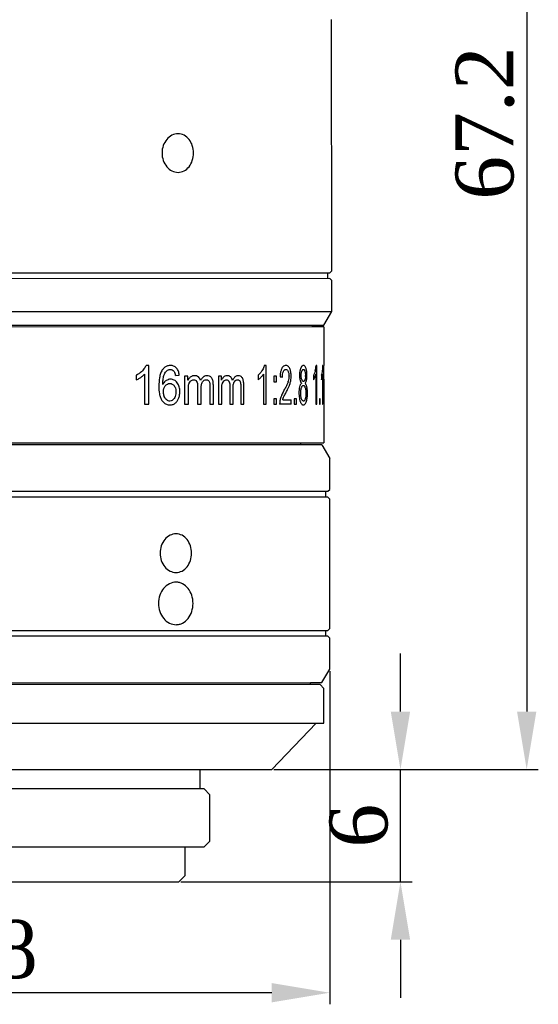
# Model space of a CAD drawing. Extents: x 0 to 559, y 0 to 432.
# Tile 5 of 7: x 124 to 151, y 218 to 269. Entities that reach past the tile are written whole.
import ezdxf

# ---------------------------------------------------------------- set-up
doc = ezdxf.new("R2010")
doc.units = 0
doc.header["$LTSCALE"] = 30.734
doc.header["$PDMODE"] = 3
doc.header["$PDSIZE"] = 8
doc.layers.get('0').update_dxf_attribs({"linetype": 'CONTINUOUS'})
doc.layers.get('Defpoints').update_dxf_attribs({"linetype": 'CONTINUOUS'})
doc.layers.add('20_ALL_FEATURES', color=7, linetype='CONTINUOUS')
doc.styles.get("Standard").update_dxf_attribs({"font": 'times.ttf'})
doc.dimstyles.get("Standard").update_dxf_attribs({"dimtxt": 3, "dimasz": 3, "dimexe": 0.6, "dimexo": 0.1, "dimtad": 1, "dimtoh": 1, "dimdec": 0, "dimrnd": 1, "dimdsep": 46, "dimtxsty": 'STANDARD', "dimcen": 0.09, "dimclrt": 256, "dimazin": 2, "dimtp": 0.01, "dimtm": 0.01, "dimtfac": 1, "dimtdec": 0, "dimtmove": 0, "dimatfit": 3, "dimfxl": 1, "dimtolj": 1, "dimarcsym": 0})

# ---------------------------------------------------------------- blocks, each defined once
blk = doc.blocks.new('*D5')
at = {"color": 0, "lineweight": -2}
for p, q in [((144.522, 297.16), (151.312, 297.16)), ((150.712, 294.16), (150.712, 233.259)), ((137.626, 230.259), (151.312, 230.259))]:
    blk.add_line(p, q, dxfattribs=at)
at = {"color": 0}
for points in [[(151.212, 294.16), (150.212, 294.16), (150.712, 297.16)], [(150.212, 233.259), (151.212, 233.259), (150.712, 230.259)]]:
    blk.add_solid(points, dxfattribs=at)
at = {"layer": 'Defpoints', "color": 0}
for p in [(144.422, 297.16), (137.526, 230.259), (150.712, 230.259)]:
    blk.add_point(p, dxfattribs=at)
at = {"insert": (148.557, 263.71), "char_height": 3, "attachment_point": 5, "rotation": 90}
blk.add_mtext('\\A1;67.2{}{{\\H0.7x;}{}}', dxfattribs=at)
blk = doc.blocks.new('*D2')
at = {"color": 0, "lineweight": -2, "transparency": 16777216}
for p, q in [((144.182, 233.259), (144.182, 236.259)), ((137.626, 230.259), (144.782, 230.259)), ((144.182, 224.46), (144.182, 230.259)), ((132.827, 224.46), (144.782, 224.46)), ((144.182, 221.46), (144.182, 218.46))]:
    blk.add_line(p, q, dxfattribs=at)
at = {"color": 0, "transparency": 16777216}
for points in [[(143.682, 233.259), (144.682, 233.259), (144.182, 230.259)], [(143.682, 221.46), (144.682, 221.46), (144.182, 224.46)]]:
    blk.add_solid(points, dxfattribs=at)
at = {"layer": 'Defpoints', "color": 0, "transparency": 16777216}
for p in [(137.526, 230.259), (144.182, 230.259), (132.727, 224.46)]:
    blk.add_point(p, dxfattribs=at)
at = {"transparency": 16777216, "insert": (142.031, 227.359), "char_height": 3, "attachment_point": 5, "rotation": 90}
blk.add_mtext('\\A1;6', dxfattribs=at)
blk = doc.blocks.new('*D3')
at = {"color": 0, "lineweight": -2, "transparency": 16777216}
for p, q in [((102.524, 235.357), (102.524, 218.118)), ((140.524, 235.359), (140.524, 218.118)), ((137.524, 218.718), (105.524, 218.718))]:
    blk.add_line(p, q, dxfattribs=at)
at = {"color": 0, "transparency": 16777216}
for points in [[(105.524, 219.218), (105.524, 218.218), (102.524, 218.718)], [(137.524, 219.218), (137.524, 218.218), (140.524, 218.718)]]:
    blk.add_solid(points, dxfattribs=at)
at = {"layer": 'Defpoints', "color": 0, "transparency": 16777216}
for p in [(102.524, 235.457), (140.524, 235.459), (102.524, 218.718)]:
    blk.add_point(p, dxfattribs=at)
at = {"transparency": 16777216, "insert": (121.524, 220.908), "char_height": 3, "attachment_point": 5}
blk.add_mtext('\\A1;%%C38', dxfattribs=at)

msp = doc.modelspace()

# ---------------------------------------------------------------- linework, layer by layer
for p, q in [((140.224, 250.705), (140.224, 251.159)), ((138.096, 249.395), (138.528, 249.395))]:
    msp.add_line(p, q)
at = {"layer": '20_ALL_FEATURES', "color": 7}
for p, q in [((140.626, 256.059), (140.625, 269.059)), ((123.462, 255.957), (140.526, 255.959)), ((140.426, 255.659), (140.426, 255.959)), ((140.526, 255.959), (140.626, 256.059)), ((140.526, 255.659), (123.462, 255.657)), ((140.526, 255.659), (140.626, 255.559)), ((140.626, 253.959), (140.626, 255.559)), ((123.472, 253.957), (140.626, 253.959)), ((140.226, 253.259), (140.626, 253.959)), ((123.433, 253.257), (139.639, 253.259)), ((139.624, 253.259), (139.624, 253.159)), ((139.639, 253.259), (140.226, 253.259)), ((139.624, 253.159), (123.433, 253.157)), ((140.224, 253.159), (139.624, 253.159)), ((140.224, 253.159), (140.224, 251.159)), ((131.163, 251.166), (131.027, 251.166)), ((131.163, 249.158), (131.163, 251.166)), ((137.23, 251.167), (137.143, 251.167)), ((137.23, 249.159), (137.23, 251.167)), ((139.854, 251.167), (139.821, 251.167)), ((139.854, 249.159), (139.854, 251.167)), ((140.173, 251.167), (140.16, 251.167)), ((130.523, 250.664), (130.523, 250.427)), ((130.951, 250.723), (130.952, 249.158)), ((132.548, 250.649), (132.744, 250.668)), ((136.817, 250.665), (136.817, 250.427)), ((137.095, 250.723), (137.095, 249.159)), ((139.693, 250.665), (139.693, 250.428)), ((139.803, 250.724), (139.803, 249.159)), ((140.103, 250.665), (140.103, 250.428)), ((140.153, 250.665), (140.153, 249.159)), ((140.224, 250.578), (140.224, 250.705)), ((133.194, 250.607), (133.021, 250.607)), ((133.021, 250.607), (133.021, 249.158)), ((133.194, 250.404), (133.194, 250.607)), ((134.506, 249.158), (134.506, 250.153)), ((134.921, 250.607), (134.767, 250.607)), ((134.767, 250.607), (134.767, 249.158)), ((134.921, 250.404), (134.921, 250.607)), ((136.08, 249.158), (136.08, 250.153)), ((137.774, 250.607), (137.633, 250.607)), ((137.633, 250.607), (137.633, 250.328)), ((137.633, 250.328), (137.774, 250.328)), ((137.774, 250.328), (137.774, 250.607)), ((140.224, 250.451), (140.224, 250.578)), ((140.225, 250.451), (140.225, 247.159)), ((133.214, 249.158), (133.214, 249.91)), ((133.689, 250.1), (133.689, 249.158)), ((133.875, 249.158), (133.875, 250)), ((134.329, 250.071), (134.329, 249.158)), ((134.939, 249.158), (134.939, 249.91)), ((135.362, 250.1), (135.362, 249.158)), ((135.526, 249.158), (135.526, 250)), ((135.925, 250.071), (135.925, 249.158)), ((130.952, 249.158), (131.163, 249.158)), ((133.021, 249.158), (133.214, 249.158)), ((133.689, 249.158), (133.875, 249.158)), ((134.329, 249.158), (134.506, 249.158)), ((134.767, 249.158), (134.939, 249.158)), ((135.362, 249.158), (135.526, 249.158)), ((135.925, 249.158), (136.08, 249.158)), ((137.095, 249.159), (137.23, 249.159)), ((137.774, 249.438), (137.633, 249.438)), ((137.633, 249.438), (137.633, 249.159)), ((137.633, 249.159), (137.774, 249.159)), ((137.774, 249.159), (137.774, 249.438)), ((138.528, 249.159), (137.935, 249.159)), ((138.528, 249.159), (138.528, 249.395)), ((138.801, 249.438), (138.692, 249.438)), ((138.692, 249.438), (138.692, 249.159)), ((138.692, 249.159), (138.801, 249.159)), ((138.801, 249.159), (138.801, 249.438)), ((139.803, 249.159), (139.854, 249.159)), ((140.033, 249.439), (139.99, 249.439)), ((139.99, 249.439), (139.99, 249.159)), ((139.99, 249.159), (139.996, 249.159)), ((139.996, 249.159), (140.033, 249.159)), ((140.033, 249.159), (140.033, 249.439)), ((140.153, 249.159), (140.173, 249.159)), ((120.042, 247.157), (132.787, 247.158)), ((132.825, 247.058), (123.332, 247.057)), ((132.787, 247.158), (139.189, 247.159)), ((139.023, 247.059), (132.825, 247.058)), ((139.023, 247.059), (139.023, 247.159)), ((140.123, 247.059), (139.023, 247.059)), ((139.189, 247.159), (140.225, 247.159)), ((140.123, 247.059), (140.523, 246.359)), ((140.524, 244.759), (140.523, 246.359)), ((123.362, 244.657), (140.424, 244.659)), ((140.324, 244.359), (140.324, 244.659)), ((140.424, 244.659), (140.524, 244.759)), ((140.424, 244.359), (123.362, 244.357)), ((140.424, 244.359), (140.524, 244.259)), ((140.524, 237.559), (140.524, 244.259)), ((123.362, 237.457), (140.424, 237.459)), ((140.324, 237.159), (140.324, 237.459)), ((140.424, 237.459), (140.524, 237.559)), ((140.424, 237.159), (123.362, 237.157)), ((140.424, 237.159), (140.524, 237.059)), ((140.524, 235.459), (140.524, 237.059)), ((140.124, 234.759), (140.524, 235.459)), ((132.825, 234.658), (106.661, 234.657)), ((123.333, 234.757), (139.537, 234.759)), ((140.025, 234.659), (132.825, 234.658)), ((139.526, 234.659), (139.526, 234.759)), ((139.537, 234.759), (140.124, 234.759)), ((140.026, 234.659), (140.226, 234.459)), ((140.226, 232.659), (140.226, 234.459)), ((103.026, 232.657), (132.448, 232.658)), ((132.448, 232.658), (140.226, 232.659)), ((137.526, 230.259), (139.826, 232.659)), ((105.726, 230.257), (128.693, 230.258)), ((128.693, 230.258), (133.826, 230.258)), ((133.826, 230.258), (137.526, 230.259)), ((133.826, 229.259), (133.826, 230.259)), ((128.841, 229.258), (109.226, 229.257)), ((134.026, 229.259), (128.841, 229.258)), ((134.026, 229.259), (134.326, 228.959)), ((134.326, 226.559), (134.326, 228.959)), ((114.935, 226.257), (128.841, 226.258)), ((128.841, 226.258), (133.147, 226.259)), ((133.025, 226.259), (133.025, 224.758)), ((133.147, 226.259), (134.026, 226.259)), ((134.026, 226.259), (134.326, 226.559)), ((132.727, 224.46), (133.025, 224.758)), ((122.706, 224.459), (132.727, 224.46))]:
    msp.add_line(p, q, dxfattribs=at)
for centre, radius, start, end in [((133.359, 255.543), 7.176, 3.1988, 3.3283), ((137.842, 251.373), 1.99, 346.2413, 354.0634), ((130.001, 251.71), 1.166, 309.8147, 315.918), ((132.455, 250.532), 0.713, 140.6678, 145.4255), ((131.563, 250.47), 1.001, 10.3019, 10.9508), ((136.242, 251.368), 0.909, 309.2847, 313.7416), ((138.409, 250.831), 0.406, 151.0971, 152.4997), ((140.547, 250.651), 1.583, 176.6949, 179.6992), ((140.811, 250.647), 1.848, 179.6283, 179.881), ((140.218, 250.669), 1.254, 174.6365, 176.6527), ((139.46, 250.859), 0.469, 156.3838, 160.0832), ((138.125, 250.649), 1.145, 357.1037, 359.8368), ((138.506, 250.758), 0.833, 15.5408, 17.9395), ((138.436, 250.739), 0.906, 10.7761, 15.4906), ((139.018, 251.004), 0.755, 333.3088, 335.2442), ((138.597, 250.992), 1.236, 340.1445, 346.5267), ((138.509, 251.014), 1.326, 346.4509, 347.3425), ((139.037, 250.923), 1.096, 346.4169, 347.6498), ((137.487, 250.972), 2.677, 354.2438, 354.676), ((133.636, 250.185), 0.493, 152.3041, 153.7), ((133.638, 250.184), 0.495, 150.9295, 152.3042), ((133.491, 250.187), 0.236, 128.373, 132.8112), ((133.528, 250.318), 0.321, 110.9267, 127.0025), ((134.135, 250.185), 0.232, 142.7986, 145.7719), ((135.395, 250.195), 0.518, 153.6039, 156.1869), ((135.201, 250.208), 0.219, 131.6389, 136.0985), ((135.23, 250.358), 0.284, 117.7324, 130.1759), ((135.055, 250.218), 0.295, 21.1819, 25.6126), ((136.974, 245.551), 5.132, 77.6052, 77.7559), ((137.242, 250.682), 1.185, 342.2516, 343.9663), ((137.603, 250.617), 0.818, 355.6086, 359.9833), ((139.497, 250.53), 0.522, 194.0888, 196.5418), ((139.558, 250.586), 0.499, 196.0422, 198.5679), ((138.659, 250.97), 1.17, 339.1877, 340.1167), ((139.851, 248.851), 1.972, 156.759, 157.8336), ((134.596, 251.91), 4.105, 330.6384, 332.1374), ((141.18, 249.746), 2.246, 180.2178, 181.6451), ((139.559, 249.907), 0.61, 162.6778, 165.1756), ((138.785, 249.865), 0.499, 18.2539, 21.1495), ((138.601, 249.815), 0.689, 15.0321, 17.3618), ((138.59, 249.886), 0.772, 12.2621, 14.342), ((132.268, 249.703), 0.579, 264.4582, 269.725), ((138.787, 249.179), 0.853, 169.8057, 181.3466), ((139.913, 249.627), 0.97, 194.7585, 199.7738), ((139.616, 249.528), 0.657, 200.3474, 203.4009), ((138.731, 249.482), 0.614, 340.5891, 342.6754), ((138.28, 249.618), 1.086, 342.9159, 345.1072)]:
    msp.add_arc(centre, radius, start, end, dxfattribs=at)
for points, knots in [([(132.68, 263.158), (132.572, 263.158), (132.347, 263.101), (132.074, 262.872), (131.893, 262.542), (131.83, 262.158), (131.893, 261.773), (132.074, 261.443), (132.347, 261.215), (132.573, 261.158), (132.68, 261.158)], [0, 0, 0, 0, 0.11297, 0.233976, 0.364177, 0.500055, 0.635914, 0.766056, 0.887033, 1, 1, 1, 1]), ([(132.68, 261.158), (132.786, 261.158), (133.008, 261.214), (133.272, 261.445), (133.44, 261.776), (133.498, 262.158), (133.44, 262.54), (133.272, 262.871), (133.008, 263.102), (132.786, 263.158), (132.68, 263.158)], [0, 0, 0, 0, 0.11292, 0.232554, 0.362614, 0.500023, 0.637436, 0.76747, 0.887086, 1, 1, 1, 1]), ([(131.027, 251.166), (131.016, 251.141), (130.965, 251.043), (130.895, 250.957), (130.838, 250.899)], [0, 0, 0, 0, 0.255177, 1, 1, 1, 1]), ([(132.176, 251.155), (132.125, 251.144), (132.02, 251.104), (131.939, 251.028), (131.903, 250.984)], [0, 0, 0, 0, 0.485755, 1, 1, 1, 1]), ([(132.598, 251.034), (132.557, 251.077), (132.459, 251.147), (132.341, 251.166), (132.284, 251.166)], [0, 0, 0, 0, 0.511279, 1, 1, 1, 1]), ([(137.143, 251.167), (137.136, 251.142), (137.106, 251.048), (137.06, 250.96), (137.022, 250.899)], [0, 0, 0, 0, 0.266903, 1, 1, 1, 1]), ([(138.257, 251.167), (138.231, 251.167), (138.173, 251.155), (138.125, 251.119), (138.104, 251.097)], [0, 0, 0, 0, 0.461165, 1, 1, 1, 1]), ([(138.456, 251.007), (138.445, 251.033), (138.42, 251.079), (138.37, 251.132), (138.315, 251.162), (138.276, 251.167), (138.257, 251.167)], [0, 0, 0, 0, 0.314931, 0.574511, 0.794964, 1, 1, 1, 1]), ([(139.163, 251.167), (139.144, 251.167), (139.1, 251.152), (139.071, 251.117), (139.057, 251.096)], [0, 0, 0, 0, 0.426715, 1, 1, 1, 1]), ([(139.299, 251.014), (139.291, 251.038), (139.275, 251.08), (139.242, 251.13), (139.205, 251.161), (139.176, 251.167), (139.163, 251.167)], [0, 0, 0, 0, 0.344056, 0.614573, 0.822489, 1, 1, 1, 1]), ([(140.16, 251.167), (140.159, 251.142), (140.155, 251.053), (140.147, 250.964), (140.141, 250.9)], [0, 0, 0, 0, 0.278788, 1, 1, 1, 1]), ([(130.747, 250.814), (130.73, 250.8), (130.659, 250.744), (130.583, 250.696), (130.523, 250.664)], [0, 0, 0, 0, 0.251947, 1, 1, 1, 1]), ([(130.749, 250.553), (130.767, 250.565), (130.839, 250.616), (130.907, 250.674), (130.951, 250.723)], [0, 0, 0, 0, 0.247995, 1, 1, 1, 1]), ([(131.868, 250.937), (131.827, 250.879), (131.767, 250.746), (131.7, 250.463), (131.69, 250.241), (131.688, 250.094)], [0, 0, 0, 0, 0.243071, 0.493617, 1, 1, 1, 1]), ([(131.893, 250.189), (131.893, 250.268), (131.899, 250.423), (131.927, 250.578), (131.95, 250.652)], [0, 0, 0, 0, 0.502295, 1, 1, 1, 1]), ([(131.95, 250.652), (131.959, 250.676), (131.994, 250.766), (132.048, 250.851), (132.102, 250.899)], [0, 0, 0, 0, 0.259212, 1, 1, 1, 1]), ([(132.102, 250.899), (132.126, 250.92), (132.179, 250.954), (132.242, 250.964), (132.272, 250.964)], [0, 0, 0, 0, 0.511139, 1, 1, 1, 1]), ([(132.272, 250.964), (132.309, 250.964), (132.389, 250.946), (132.447, 250.89), (132.472, 250.859)], [0, 0, 0, 0, 0.483838, 1, 1, 1, 1]), ([(132.472, 250.859), (132.492, 250.831), (132.522, 250.765), (132.539, 250.696), (132.545, 250.66)], [0, 0, 0, 0, 0.487337, 1, 1, 1, 1]), ([(132.744, 250.668), (132.737, 250.736), (132.71, 250.868), (132.642, 250.987), (132.598, 251.034)], [0, 0, 0, 0, 0.514358, 1, 1, 1, 1]), ([(133.535, 250.64), (133.504, 250.64), (133.463, 250.635), (133.424, 250.622), (133.414, 250.618)], [0, 0, 0, 0, 0.745963, 1, 1, 1, 1]), ([(133.735, 250.572), (133.708, 250.596), (133.642, 250.631), (133.57, 250.64), (133.535, 250.64)], [0, 0, 0, 0, 0.509532, 1, 1, 1, 1]), ([(134.18, 250.64), (134.169, 250.639), (134.124, 250.636), (134.079, 250.625), (134.048, 250.61)], [0, 0, 0, 0, 0.246545, 1, 1, 1, 1]), ([(134.422, 250.519), (134.394, 250.559), (134.32, 250.624), (134.224, 250.64), (134.18, 250.64)], [0, 0, 0, 0, 0.521845, 1, 1, 1, 1]), ([(135.225, 250.64), (135.214, 250.64), (135.17, 250.638), (135.127, 250.624), (135.098, 250.609)], [0, 0, 0, 0, 0.24528, 1, 1, 1, 1]), ([(135.403, 250.573), (135.379, 250.596), (135.321, 250.631), (135.256, 250.64), (135.225, 250.64)], [0, 0, 0, 0, 0.516058, 1, 1, 1, 1]), ([(135.794, 250.64), (135.785, 250.64), (135.745, 250.637), (135.706, 250.625), (135.679, 250.61)], [0, 0, 0, 0, 0.244543, 1, 1, 1, 1]), ([(136.007, 250.52), (135.983, 250.558), (135.92, 250.623), (135.834, 250.64), (135.794, 250.64)], [0, 0, 0, 0, 0.534753, 1, 1, 1, 1]), ([(137.022, 250.899), (137.011, 250.881), (136.966, 250.814), (136.913, 250.753), (136.87, 250.712)], [0, 0, 0, 0, 0.262399, 1, 1, 1, 1]), ([(136.965, 250.554), (136.976, 250.566), (137.025, 250.619), (137.068, 250.677), (137.095, 250.723)], [0, 0, 0, 0, 0.239559, 1, 1, 1, 1]), ([(138.049, 251.019), (138.025, 250.974), (137.989, 250.871), (137.972, 250.765), (137.965, 250.708)], [0, 0, 0, 0, 0.46722, 1, 1, 1, 1]), ([(138.104, 251.097), (138.099, 251.092), (138.08, 251.071), (138.064, 251.047), (138.054, 251.027)], [0, 0, 0, 0, 0.232057, 1, 1, 1, 1]), ([(138.076, 250.563), (138.076, 250.616), (138.082, 250.716), (138.106, 250.815), (138.126, 250.857)], [0, 0, 0, 0, 0.528895, 1, 1, 1, 1]), ([(138.126, 250.857), (138.134, 250.874), (138.151, 250.904), (138.182, 250.94), (138.218, 250.96), (138.243, 250.964), (138.255, 250.964)], [0, 0, 0, 0, 0.315417, 0.57938, 0.800391, 1, 1, 1, 1]), ([(138.255, 250.964), (138.26, 250.964), (138.283, 250.962), (138.304, 250.952), (138.318, 250.942)], [0, 0, 0, 0, 0.239202, 1, 1, 1, 1]), ([(138.318, 250.942), (138.323, 250.938), (138.347, 250.915), (138.364, 250.886), (138.375, 250.863)], [0, 0, 0, 0, 0.216135, 1, 1, 1, 1]), ([(138.375, 250.863), (138.378, 250.855), (138.391, 250.824), (138.401, 250.79), (138.406, 250.764)], [0, 0, 0, 0, 0.232973, 1, 1, 1, 1]), ([(138.406, 250.764), (138.409, 250.753), (138.417, 250.704), (138.42, 250.655), (138.42, 250.617)], [0, 0, 0, 0, 0.241003, 1, 1, 1, 1]), ([(138.527, 250.612), (138.527, 250.684), (138.519, 250.819), (138.481, 250.95), (138.456, 251.007)], [0, 0, 0, 0, 0.535856, 1, 1, 1, 1]), ([(138.964, 250.651), (138.964, 250.629), (138.966, 250.546), (138.975, 250.462), (138.99, 250.403)], [0, 0, 0, 0, 0.262439, 1, 1, 1, 1]), ([(139.02, 251.018), (139.014, 251.002), (138.989, 250.926), (138.975, 250.848), (138.97, 250.786)], [0, 0, 0, 0, 0.22342, 1, 1, 1, 1]), ([(139.057, 251.096), (139.055, 251.092), (139.045, 251.076), (139.037, 251.059), (139.031, 251.046)], [0, 0, 0, 0, 0.232401, 1, 1, 1, 1]), ([(139.053, 250.66), (139.053, 250.68), (139.055, 250.752), (139.067, 250.826), (139.085, 250.875)], [0, 0, 0, 0, 0.274456, 1, 1, 1, 1]), ([(139.078, 250.448), (139.074, 250.464), (139.057, 250.533), (139.053, 250.605), (139.053, 250.66)], [0, 0, 0, 0, 0.225878, 1, 1, 1, 1]), ([(139.085, 250.875), (139.09, 250.889), (139.1, 250.913), (139.119, 250.943), (139.14, 250.961), (139.157, 250.965), (139.164, 250.965)], [0, 0, 0, 0, 0.340938, 0.616205, 0.826734, 1, 1, 1, 1]), ([(139.164, 250.965), (139.166, 250.965), (139.177, 250.964), (139.186, 250.96), (139.192, 250.955)], [0, 0, 0, 0, 0.237689, 1, 1, 1, 1]), ([(139.201, 250.947), (139.205, 250.943), (139.223, 250.921), (139.233, 250.894), (139.24, 250.872)], [0, 0, 0, 0, 0.203654, 1, 1, 1, 1]), ([(139.24, 250.872), (139.242, 250.866), (139.251, 250.836), (139.257, 250.805), (139.261, 250.782)], [0, 0, 0, 0, 0.230649, 1, 1, 1, 1]), ([(139.261, 250.782), (139.262, 250.771), (139.268, 250.726), (139.27, 250.68), (139.27, 250.646)], [0, 0, 0, 0, 0.240338, 1, 1, 1, 1]), ([(139.348, 250.645), (139.348, 250.668), (139.346, 250.756), (139.338, 250.844), (139.326, 250.908)], [0, 0, 0, 0, 0.260522, 1, 1, 1, 1]), ([(139.326, 250.402), (139.33, 250.42), (139.344, 250.5), (139.348, 250.582), (139.348, 250.645)], [0, 0, 0, 0, 0.23053, 1, 1, 1, 1]), ([(139.734, 250.762), (139.732, 250.756), (139.722, 250.731), (139.712, 250.706), (139.704, 250.688)], [0, 0, 0, 0, 0.262235, 1, 1, 1, 1]), ([(139.775, 250.9), (139.772, 250.887), (139.76, 250.841), (139.746, 250.795), (139.734, 250.762)], [0, 0, 0, 0, 0.268086, 1, 1, 1, 1]), ([(140.141, 250.9), (140.138, 250.88), (140.13, 250.809), (140.119, 250.738), (140.108, 250.688)], [0, 0, 0, 0, 0.285041, 1, 1, 1, 1]), ([(140.131, 250.554), (140.133, 250.566), (140.141, 250.615), (140.147, 250.665), (140.151, 250.704)], [0, 0, 0, 0, 0.227119, 1, 1, 1, 1]), ([(130.523, 250.427), (130.583, 250.451), (130.659, 250.493), (130.731, 250.541), (130.749, 250.553)], [0, 0, 0, 0, 0.7484, 1, 1, 1, 1]), ([(132.073, 250.39), (132.054, 250.379), (131.981, 250.325), (131.926, 250.25), (131.893, 250.189)], [0, 0, 0, 0, 0.241357, 1, 1, 1, 1]), ([(131.925, 249.806), (131.925, 249.863), (131.937, 249.974), (131.986, 250.077), (132.021, 250.119)], [0, 0, 0, 0, 0.510946, 1, 1, 1, 1]), ([(132.021, 250.119), (132.05, 250.155), (132.119, 250.218), (132.211, 250.238), (132.254, 250.239)], [0, 0, 0, 0, 0.516639, 1, 1, 1, 1]), ([(132.193, 250.443), (132.183, 250.44), (132.141, 250.427), (132.101, 250.408), (132.073, 250.39)], [0, 0, 0, 0, 0.246592, 1, 1, 1, 1]), ([(132.254, 250.239), (132.297, 250.238), (132.387, 250.219), (132.453, 250.155), (132.481, 250.119)], [0, 0, 0, 0, 0.483903, 1, 1, 1, 1]), ([(132.633, 250.274), (132.591, 250.328), (132.516, 250.4), (132.391, 250.448), (132.326, 250.455), (132.294, 250.455)], [0, 0, 0, 0, 0.514207, 0.758979, 1, 1, 1, 1]), ([(132.481, 250.119), (132.498, 250.097), (132.556, 249.997), (132.571, 249.879), (132.571, 249.792)], [0, 0, 0, 0, 0.241605, 1, 1, 1, 1]), ([(132.773, 249.807), (132.772, 249.892), (132.755, 250.057), (132.683, 250.211), (132.633, 250.274)], [0, 0, 0, 0, 0.512202, 1, 1, 1, 1]), ([(133.335, 250.575), (133.322, 250.565), (133.271, 250.523), (133.23, 250.469), (133.205, 250.425)], [0, 0, 0, 0, 0.240551, 1, 1, 1, 1]), ([(133.214, 249.91), (133.214, 249.961), (133.217, 250.063), (133.232, 250.164), (133.245, 250.213)], [0, 0, 0, 0, 0.50231, 1, 1, 1, 1]), ([(133.245, 250.213), (133.249, 250.227), (133.268, 250.281), (133.299, 250.331), (133.33, 250.36)], [0, 0, 0, 0, 0.262514, 1, 1, 1, 1]), ([(133.344, 250.372), (133.366, 250.389), (133.412, 250.417), (133.467, 250.427), (133.493, 250.427)], [0, 0, 0, 0, 0.512642, 1, 1, 1, 1]), ([(133.493, 250.427), (133.521, 250.427), (133.582, 250.417), (133.628, 250.372), (133.643, 250.345)], [0, 0, 0, 0, 0.477344, 1, 1, 1, 1]), ([(133.643, 250.345), (133.663, 250.309), (133.685, 250.226), (133.689, 250.142), (133.689, 250.1)], [0, 0, 0, 0, 0.491473, 1, 1, 1, 1]), ([(133.846, 250.386), (133.836, 250.423), (133.809, 250.492), (133.762, 250.55), (133.735, 250.572)], [0, 0, 0, 0, 0.520131, 1, 1, 1, 1]), ([(133.875, 250), (133.875, 250.056), (133.882, 250.164), (133.914, 250.271), (133.943, 250.315)], [0, 0, 0, 0, 0.512393, 1, 1, 1, 1]), ([(134.048, 250.61), (134.038, 250.605), (133.995, 250.582), (133.958, 250.547), (133.934, 250.519)], [0, 0, 0, 0, 0.240279, 1, 1, 1, 1]), ([(133.95, 250.325), (133.974, 250.356), (134.029, 250.41), (134.105, 250.427), (134.14, 250.427)], [0, 0, 0, 0, 0.525529, 1, 1, 1, 1]), ([(134.14, 250.427), (134.159, 250.427), (134.198, 250.421), (134.233, 250.4), (134.248, 250.387)], [0, 0, 0, 0, 0.486862, 1, 1, 1, 1]), ([(134.248, 250.387), (134.263, 250.374), (134.29, 250.342), (134.305, 250.303), (134.311, 250.282)], [0, 0, 0, 0, 0.47747, 1, 1, 1, 1]), ([(134.311, 250.282), (134.315, 250.265), (134.328, 250.196), (134.329, 250.124), (134.329, 250.071)], [0, 0, 0, 0, 0.247727, 1, 1, 1, 1]), ([(134.506, 250.153), (134.506, 250.218), (134.498, 250.344), (134.458, 250.47), (134.422, 250.519)], [0, 0, 0, 0, 0.515312, 1, 1, 1, 1]), ([(135.047, 250.575), (135.036, 250.565), (134.989, 250.522), (134.953, 250.468), (134.931, 250.425)], [0, 0, 0, 0, 0.236038, 1, 1, 1, 1]), ([(134.939, 249.91), (134.939, 249.961), (134.942, 250.063), (134.955, 250.164), (134.967, 250.213)], [0, 0, 0, 0, 0.502958, 1, 1, 1, 1]), ([(134.967, 250.213), (134.97, 250.227), (134.987, 250.28), (135.015, 250.331), (135.043, 250.36)], [0, 0, 0, 0, 0.266725, 1, 1, 1, 1]), ([(135.055, 250.372), (135.074, 250.389), (135.115, 250.417), (135.164, 250.427), (135.187, 250.427)], [0, 0, 0, 0, 0.519776, 1, 1, 1, 1]), ([(135.187, 250.427), (135.213, 250.427), (135.269, 250.416), (135.308, 250.371), (135.321, 250.345)], [0, 0, 0, 0, 0.463718, 1, 1, 1, 1]), ([(135.33, 250.324), (135.343, 250.289), (135.358, 250.214), (135.362, 250.138), (135.362, 250.1)], [0, 0, 0, 0, 0.492416, 1, 1, 1, 1]), ([(135.5, 250.386), (135.492, 250.423), (135.469, 250.49), (135.427, 250.549), (135.403, 250.573)], [0, 0, 0, 0, 0.527676, 1, 1, 1, 1]), ([(135.526, 250), (135.526, 250.058), (135.532, 250.169), (135.563, 250.28), (135.592, 250.325)], [0, 0, 0, 0, 0.517858, 1, 1, 1, 1]), ([(135.679, 250.61), (135.665, 250.603), (135.606, 250.563), (135.564, 250.503), (135.537, 250.456)], [0, 0, 0, 0, 0.229071, 1, 1, 1, 1]), ([(135.592, 250.325), (135.613, 250.355), (135.649, 250.396), (135.712, 250.424), (135.744, 250.427), (135.759, 250.427)], [0, 0, 0, 0, 0.53646, 0.773624, 1, 1, 1, 1]), ([(135.759, 250.427), (135.776, 250.427), (135.811, 250.421), (135.841, 250.4), (135.854, 250.387)], [0, 0, 0, 0, 0.478772, 1, 1, 1, 1]), ([(135.854, 250.387), (135.86, 250.38), (135.887, 250.35), (135.902, 250.312), (135.91, 250.283)], [0, 0, 0, 0, 0.228109, 1, 1, 1, 1]), ([(136.08, 250.153), (136.08, 250.218), (136.074, 250.315), (136.046, 250.438), (136.022, 250.495), (136.007, 250.52)], [0, 0, 0, 0, 0.517884, 0.768148, 1, 1, 1, 1]), ([(136.817, 250.427), (136.83, 250.436), (136.884, 250.473), (136.931, 250.518), (136.965, 250.554)], [0, 0, 0, 0, 0.240605, 1, 1, 1, 1]), ([(137.957, 250.588), (137.966, 250.587), (138.001, 250.579), (138.036, 250.571), (138.063, 250.565)], [0, 0, 0, 0, 0.254068, 1, 1, 1, 1]), ([(138.371, 250.321), (138.36, 250.291), (138.319, 250.179), (138.267, 250.07), (138.225, 249.992)], [0, 0, 0, 0, 0.262809, 1, 1, 1, 1]), ([(138.273, 249.781), (138.288, 249.809), (138.347, 249.924), (138.402, 250.041), (138.437, 250.131)], [0, 0, 0, 0, 0.2436, 1, 1, 1, 1]), ([(138.418, 250.555), (138.416, 250.537), (138.409, 250.47), (138.395, 250.403), (138.381, 250.355)], [0, 0, 0, 0, 0.262729, 1, 1, 1, 1]), ([(138.437, 250.131), (138.444, 250.15), (138.473, 250.229), (138.495, 250.312), (138.507, 250.376)], [0, 0, 0, 0, 0.235589, 1, 1, 1, 1]), ([(138.507, 250.376), (138.51, 250.394), (138.522, 250.473), (138.527, 250.552), (138.527, 250.612)], [0, 0, 0, 0, 0.242809, 1, 1, 1, 1]), ([(139.005, 250.159), (139.003, 250.154), (138.992, 250.131), (138.983, 250.107), (138.977, 250.089)], [0, 0, 0, 0, 0.231381, 1, 1, 1, 1]), ([(138.996, 250.381), (138.999, 250.372), (139.01, 250.339), (139.024, 250.308), (139.037, 250.286)], [0, 0, 0, 0, 0.281408, 1, 1, 1, 1]), ([(139.07, 250.243), (139.064, 250.239), (139.037, 250.215), (139.018, 250.184), (139.005, 250.159)], [0, 0, 0, 0, 0.211934, 1, 1, 1, 1]), ([(139.037, 250.286), (139.04, 250.282), (139.05, 250.267), (139.061, 250.253), (139.07, 250.243)], [0, 0, 0, 0, 0.270612, 1, 1, 1, 1]), ([(139.065, 250.022), (139.071, 250.039), (139.083, 250.07), (139.106, 250.108), (139.133, 250.132), (139.154, 250.137), (139.163, 250.137)], [0, 0, 0, 0, 0.341248, 0.618423, 0.828947, 1, 1, 1, 1]), ([(139.165, 250.338), (139.158, 250.338), (139.141, 250.341), (139.119, 250.359), (139.099, 250.389), (139.089, 250.413), (139.085, 250.427)], [0, 0, 0, 0, 0.174246, 0.38276, 0.654439, 1, 1, 1, 1]), ([(139.163, 250.137), (139.171, 250.137), (139.189, 250.133), (139.213, 250.114), (139.234, 250.083), (139.245, 250.059), (139.25, 250.044)], [0, 0, 0, 0, 0.181898, 0.393942, 0.663938, 1, 1, 1, 1]), ([(139.241, 250.426), (139.237, 250.414), (139.228, 250.392), (139.21, 250.36), (139.189, 250.341), (139.175, 250.339)], [0, 0, 0, 0, 0.336812, 0.613237, 1, 1, 1, 1]), ([(139.268, 250.591), (139.268, 250.576), (139.263, 250.52), (139.253, 250.465), (139.241, 250.426)], [0, 0, 0, 0, 0.275289, 1, 1, 1, 1]), ([(139.257, 250.243), (139.262, 250.249), (139.284, 250.279), (139.299, 250.313), (139.309, 250.34)], [0, 0, 0, 0, 0.211884, 1, 1, 1, 1]), ([(139.303, 250.173), (139.3, 250.181), (139.287, 250.206), (139.27, 250.229), (139.257, 250.243)], [0, 0, 0, 0, 0.282789, 1, 1, 1, 1]), ([(139.337, 250.077), (139.335, 250.086), (139.326, 250.119), (139.314, 250.151), (139.303, 250.173)], [0, 0, 0, 0, 0.275293, 1, 1, 1, 1]), ([(139.309, 250.34), (139.31, 250.345), (139.317, 250.365), (139.322, 250.386), (139.326, 250.402)], [0, 0, 0, 0, 0.23453, 1, 1, 1, 1]), ([(139.693, 250.428), (139.699, 250.436), (139.722, 250.477), (139.74, 250.52), (139.752, 250.554)], [0, 0, 0, 0, 0.221494, 1, 1, 1, 1]), ([(140.103, 250.428), (140.106, 250.437), (140.117, 250.478), (140.125, 250.521), (140.131, 250.554)], [0, 0, 0, 0, 0.214131, 1, 1, 1, 1]), ([(131.688, 250.094), (131.69, 249.963), (131.699, 249.767), (131.758, 249.516), (131.813, 249.399), (131.85, 249.349)], [0, 0, 0, 0, 0.506751, 0.757389, 1, 1, 1, 1]), ([(131.969, 249.563), (131.962, 249.582), (131.936, 249.661), (131.925, 249.744), (131.925, 249.806)], [0, 0, 0, 0, 0.247459, 1, 1, 1, 1]), ([(132.571, 249.792), (132.571, 249.762), (132.565, 249.644), (132.532, 249.522), (132.48, 249.451)], [0, 0, 0, 0, 0.257587, 1, 1, 1, 1]), ([(132.707, 249.457), (132.729, 249.512), (132.763, 249.627), (132.773, 249.747), (132.773, 249.807)], [0, 0, 0, 0, 0.495189, 1, 1, 1, 1]), ([(138.174, 249.898), (138.162, 249.877), (138.114, 249.789), (138.069, 249.699), (138.039, 249.629)], [0, 0, 0, 0, 0.24097, 1, 1, 1, 1]), ([(138.143, 249.527), (138.154, 249.55), (138.195, 249.635), (138.24, 249.719), (138.273, 249.781)], [0, 0, 0, 0, 0.256818, 1, 1, 1, 1]), ([(138.97, 250.063), (138.956, 250.013), (138.939, 249.904), (138.934, 249.794), (138.934, 249.737)], [0, 0, 0, 0, 0.47844, 1, 1, 1, 1]), ([(138.935, 249.681), (138.936, 249.663), (138.939, 249.593), (138.946, 249.523), (138.955, 249.472)], [0, 0, 0, 0, 0.256623, 1, 1, 1, 1]), ([(139.025, 249.736), (139.025, 249.751), (139.026, 249.81), (139.031, 249.868), (139.038, 249.912)], [0, 0, 0, 0, 0.25575, 1, 1, 1, 1]), ([(139.042, 249.533), (139.04, 249.549), (139.029, 249.616), (139.025, 249.684), (139.025, 249.736)], [0, 0, 0, 0, 0.239586, 1, 1, 1, 1]), ([(139.038, 249.912), (139.039, 249.922), (139.046, 249.959), (139.056, 249.996), (139.065, 250.022)], [0, 0, 0, 0, 0.269066, 1, 1, 1, 1]), ([(139.266, 249.994), (139.272, 249.974), (139.291, 249.887), (139.296, 249.797), (139.296, 249.728)], [0, 0, 0, 0, 0.224332, 1, 1, 1, 1]), ([(139.296, 249.728), (139.296, 249.716), (139.296, 249.667), (139.293, 249.619), (139.289, 249.583)], [0, 0, 0, 0, 0.253489, 1, 1, 1, 1]), ([(139.373, 249.731), (139.373, 249.759), (139.371, 249.866), (139.36, 249.973), (139.343, 250.05)], [0, 0, 0, 0, 0.263596, 1, 1, 1, 1]), ([(139.356, 249.472), (139.359, 249.493), (139.37, 249.578), (139.373, 249.665), (139.373, 249.731)], [0, 0, 0, 0, 0.24005, 1, 1, 1, 1]), ([(131.888, 249.303), (131.93, 249.254), (132.027, 249.169), (132.152, 249.133), (132.212, 249.127)], [0, 0, 0, 0, 0.515032, 1, 1, 1, 1]), ([(132.094, 249.386), (132.066, 249.407), (132.015, 249.462), (131.982, 249.528), (131.969, 249.563)], [0, 0, 0, 0, 0.486752, 1, 1, 1, 1]), ([(132.262, 249.326), (132.232, 249.326), (132.172, 249.336), (132.119, 249.367), (132.094, 249.386)], [0, 0, 0, 0, 0.490508, 1, 1, 1, 1]), ([(132.48, 249.451), (132.454, 249.415), (132.392, 249.35), (132.304, 249.326), (132.262, 249.326)], [0, 0, 0, 0, 0.517974, 1, 1, 1, 1]), ([(132.265, 249.124), (132.311, 249.124), (132.405, 249.137), (132.49, 249.182), (132.528, 249.21)], [0, 0, 0, 0, 0.493263, 1, 1, 1, 1]), ([(132.528, 249.21), (132.567, 249.24), (132.64, 249.316), (132.687, 249.408), (132.707, 249.457)], [0, 0, 0, 0, 0.485753, 1, 1, 1, 1]), ([(138.025, 249.595), (138.017, 249.575), (137.984, 249.489), (137.96, 249.399), (137.948, 249.33)], [0, 0, 0, 0, 0.236489, 1, 1, 1, 1]), ([(138.096, 249.395), (138.099, 249.406), (138.113, 249.451), (138.13, 249.496), (138.143, 249.527)], [0, 0, 0, 0, 0.260361, 1, 1, 1, 1]), ([(138.955, 249.472), (138.956, 249.464), (138.962, 249.433), (138.969, 249.402), (138.975, 249.38)], [0, 0, 0, 0, 0.258909, 1, 1, 1, 1]), ([(139.013, 249.267), (139.018, 249.256), (139.035, 249.219), (139.058, 249.183), (139.079, 249.163)], [0, 0, 0, 0, 0.290178, 1, 1, 1, 1]), ([(139.094, 249.38), (139.088, 249.389), (139.063, 249.437), (139.05, 249.49), (139.042, 249.533)], [0, 0, 0, 0, 0.204828, 1, 1, 1, 1]), ([(139.079, 249.163), (139.082, 249.16), (139.095, 249.148), (139.11, 249.138), (139.122, 249.133)], [0, 0, 0, 0, 0.273405, 1, 1, 1, 1]), ([(139.166, 249.327), (139.153, 249.327), (139.122, 249.339), (139.104, 249.365), (139.094, 249.38)], [0, 0, 0, 0, 0.422456, 1, 1, 1, 1]), ([(139.122, 249.133), (139.126, 249.132), (139.139, 249.127), (139.154, 249.125), (139.165, 249.125)], [0, 0, 0, 0, 0.2606, 1, 1, 1, 1]), ([(139.165, 249.125), (139.178, 249.125), (139.208, 249.131), (139.249, 249.161), (139.284, 249.212), (139.302, 249.254), (139.311, 249.278)], [0, 0, 0, 0, 0.182745, 0.391776, 0.658291, 1, 1, 1, 1]), ([(139.26, 249.44), (139.255, 249.424), (139.245, 249.397), (139.222, 249.355), (139.196, 249.332), (139.178, 249.328)], [0, 0, 0, 0, 0.335321, 0.613037, 1, 1, 1, 1]), ([(139.289, 249.583), (139.288, 249.57), (139.281, 249.522), (139.271, 249.473), (139.26, 249.44)], [0, 0, 0, 0, 0.272565, 1, 1, 1, 1]), ([(139.329, 249.339), (139.332, 249.35), (139.343, 249.393), (139.351, 249.438), (139.356, 249.472)], [0, 0, 0, 0, 0.235416, 1, 1, 1, 1]), ([(132.579, 242.458), (132.471, 242.458), (132.246, 242.401), (131.973, 242.172), (131.792, 241.842), (131.729, 241.458), (131.792, 241.074), (131.973, 240.744), (132.246, 240.515), (132.471, 240.458), (132.579, 240.458)], [0, 0, 0, 0, 0.11297, 0.233975, 0.364164, 0.500026, 0.635874, 0.766027, 0.887031, 1, 1, 1, 1]), ([(132.579, 240.458), (132.685, 240.458), (132.907, 240.514), (133.171, 240.745), (133.339, 241.076), (133.396, 241.458), (133.339, 241.84), (133.171, 242.171), (132.907, 242.402), (132.685, 242.458), (132.579, 242.458)], [0, 0, 0, 0, 0.112919, 0.232553, 0.362614, 0.500022, 0.637435, 0.76747, 0.887086, 1, 1, 1, 1]), ([(132.579, 239.958), (132.461, 239.958), (132.213, 239.895), (131.911, 239.644), (131.712, 239.281), (131.642, 238.858), (131.712, 238.435), (131.912, 238.072), (132.213, 237.821), (132.461, 237.758), (132.579, 237.758)], [0, 0, 0, 0, 0.112962, 0.234026, 0.364208, 0.50001, 0.635811, 0.76598, 0.887038, 1, 1, 1, 1]), ([(132.579, 237.758), (132.638, 237.758), (132.755, 237.773), (132.983, 237.859), (133.23, 238.074), (133.413, 238.438), (133.477, 238.858), (133.413, 239.278), (133.23, 239.642), (132.983, 239.857), (132.755, 239.944), (132.637, 239.958), (132.579, 239.958)], [0, 0, 0, 0, 0.056406, 0.113543, 0.232922, 0.362765, 0.500022, 0.63727, 0.767101, 0.886465, 0.943596, 1, 1, 1, 1])]:
    msp.add_open_spline(points, degree=3, knots=knots, dxfattribs=at)
for points in [[(132.284, 251.166), (132.248, 251.166), (132.212, 251.162), (132.176, 251.155)], [(137.965, 250.708), (137.961, 250.668), (137.958, 250.628), (137.957, 250.588)], [(139.192, 250.955), (139.196, 250.953), (139.199, 250.95), (139.201, 250.947)], [(132.294, 250.455), (132.26, 250.455), (132.226, 250.451), (132.193, 250.443)], [(133.887, 250.456), (133.872, 250.433), (133.859, 250.41), (133.846, 250.386)], [(133.934, 250.519), (133.917, 250.499), (133.902, 250.478), (133.887, 250.456)], [(135.537, 250.456), (135.524, 250.434), (135.512, 250.41), (135.5, 250.386)], [(135.91, 250.283), (135.924, 250.213), (135.925, 250.142), (135.925, 250.071)], [(139.175, 250.339), (139.172, 250.338), (139.168, 250.338), (139.165, 250.338)], [(131.85, 249.349), (131.862, 249.333), (131.875, 249.317), (131.888, 249.303)], [(139.178, 249.328), (139.174, 249.327), (139.17, 249.327), (139.166, 249.327)]]:
    msp.add_open_spline(points, degree=3, dxfattribs=at)

# ---------------------------------------------------------------- dimensions: what is measured, and where the dimension line sits
dim = msp.add_linear_dim(base=(150.712, 230.259), p1=(144.422, 297.16), p2=(137.526, 230.259), angle=90, text='67.2{}{{\\H0.7x;}{}}', dimstyle='STANDARD')
dim.commit()
dim.dimension.update_dxf_attribs({"geometry": '*D5', "text_midpoint": (148.557, 263.71)})
dim = msp.add_linear_dim(base=(144.182, 230.259), p1=(132.727, 224.46), p2=(137.526, 230.259), angle=90, dimstyle='STANDARD')
dim.commit()
dim.dimension.update_dxf_attribs({"geometry": '*D2', "text_midpoint": (142.031, 227.359)})
dim = msp.add_linear_dim(base=(102.524, 218.718), p1=(140.524, 235.459), p2=(102.524, 235.457), text='%%C<>', dimstyle='STANDARD')
dim.commit()
dim.dimension.update_dxf_attribs({"geometry": '*D3', "text_midpoint": (121.524, 220.908)})

doc.saveas('drawing.dxf')
